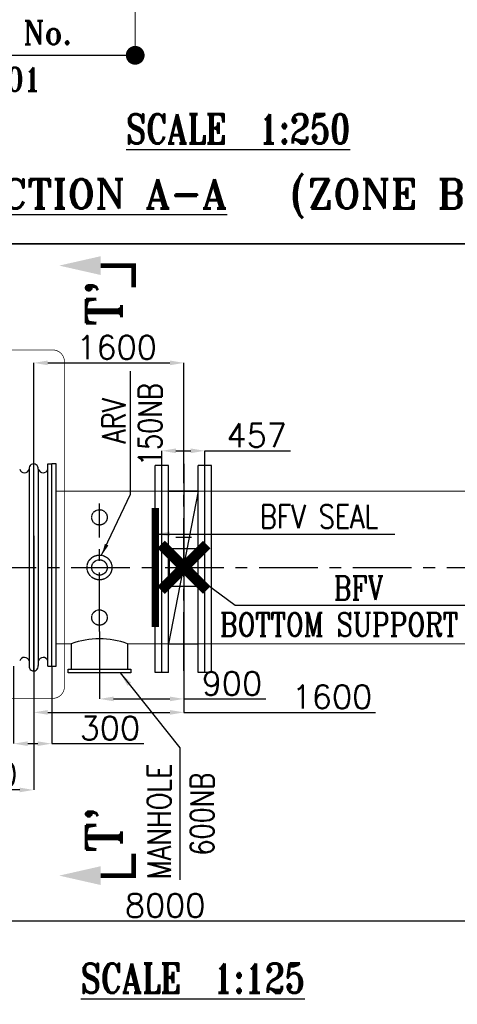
# Model space of a CAD drawing. Header units: inches. Extents: x -341304 to 31571016, y -692717 to 2132253.
# Tile 76 of 256: x 462032 to 480682, y -416243 to -374322. Entities that reach past the tile are written whole.
import ezdxf
from ezdxf.enums import TextEntityAlignment as Align

# ---------------------------------------------------------------- set-up
doc = ezdxf.new("R2010")
doc.units = ezdxf.units.IN
doc.header["$MEASUREMENT"] = 0
doc.linetypes.add('CENTER', pattern=[2, 1.25, -0.25, 0.25, -0.25])
doc.linetypes.add('HIDDEN', pattern=[0.375, 0.25, -0.125])
for name, color, linetype in [('0-CL', 8, 'CENTER'), ('0-CW RETURN', 1, 'Continuous'), ('0-CW SUPPLY', 4, 'Continuous'), ('CEN', 1, 'CENTER'), ('CW PH Elevation', 8, 'Continuous'), ('cw pipe', 3, 'Continuous'), ('CWPIPE', 3, 'CENTER'), ('CWPIPEI', 4, 'Continuous'), ('CWPIPES', 7, 'Continuous'), ('DIM', 1, 'Continuous'), ('ENCASING', 44, 'Continuous'), ('EQP0', 3, 'Continuous'), ('text', 3, 'Continuous'), ('WALL', 40, 'Continuous')]:
    doc.layers.add(name, color=color, linetype=linetype)
doc.layers.add('CENTER', color=2, linetype='CENTER', lineweight=15)
doc.styles.add('ROMANC', font='ROMANC.SHX')
doc.styles.add('ROMANS', font='romans')
doc.styles.add('ROMANT', font='romant', dxfattribs={"height": 5})
doc.dimstyles.new('DIM', dxfattribs={"dimtxt": 200, "dimasz": 200, "dimexe": 0, "dimexo": 0, "dimgap": 75, "dimtad": 1, "dimdec": 0, "dimzin": 0, "dimdsep": 46, "dimtxsty": 'ROMANS', "dimcen": 0, "dimclrd": 9, "dimclre": 9, "dimclrt": 256, "dimadec": 0, "dimazin": 0, "dimtfac": 1, "dimtdec": 0, "dimtmove": 0, "dimatfit": 3, "dimfxl": 0, "dimtolj": 1, "dimtzin": 0, "dimlwd": -1, "dimlwe": -1, "dimarcsym": 0})
doc.dimstyles.new('DIMS-200', dxfattribs={"dimscale": 200, "dimtxt": 2.5, "dimasz": 2.5, "dimexe": 1, "dimexo": 1, "dimgap": 1, "dimtad": 1, "dimdec": 0, "dimzin": 0, "dimdsep": 46, "dimtxsty": 'ROMANS', "dimcen": 1, "dimclrd": 8, "dimclre": 8, "dimclrt": 3, "dimadec": 0, "dimazin": 0, "dimtfac": 1, "dimtdec": 0, "dimtix": 1, "dimtofl": 0, "dimtmove": 0, "dimatfit": 3, "dimfxl": 1, "dimtolj": 1, "dimtzin": 0, "dimarcsym": 0})
doc.dimstyles.new('User-300', dxfattribs={"dimscale": 400, "dimtxt": 1.5, "dimasz": 1.25, "dimexe": 1, "dimexo": 1, "dimgap": 0.4, "dimtad": 1, "dimdec": 0, "dimlfac": 0.5, "dimzin": 0, "dimdsep": 46, "dimtxsty": 'ROMANS', "dimcen": 1, "dimclrd": 8, "dimclre": 8, "dimclrt": 3, "dimadec": 0, "dimazin": 0, "dimtfac": 1, "dimtdec": 0, "dimtix": 1, "dimtofl": 0, "dimtmove": 0, "dimatfit": 3, "dimfxl": 1, "dimtolj": 1, "dimtzin": 0, "dimarcsym": 0})
doc.dimstyles.new('User600', dxfattribs={"dimscale": 500, "dimtxt": 1.5, "dimasz": 1.25, "dimexe": 1, "dimexo": 1, "dimgap": 0.4, "dimtad": 1, "dimdec": 0, "dimzin": 0, "dimdsep": 46, "dimtxsty": 'ROMANS', "dimcen": 1, "dimclrd": 8, "dimclre": 8, "dimclrt": 3, "dimadec": 0, "dimazin": 0, "dimtfac": 1, "dimtdec": 0, "dimtix": 1, "dimtofl": 0, "dimtmove": 0, "dimatfit": 3, "dimfxl": 1, "dimtolj": 1, "dimtzin": 0, "dimarcsym": 0})
pattern_1 = [(135, (-767091.58, 838703.73), (58.3363094, 58.3363094), []), (45, (-767091.58, 838703.73), (58.3363094, -58.3363094), [])]

# ---------------------------------------------------------------- blocks, each defined once
blk = doc.blocks.new('BFV FOUNDATION')
at = {"color": 3, "insert": (13094.8, -281173.2), "char_height": 750, "width": 2765.357, "attachment_point": 1, "style": 'ROMANS'}
blk.add_mtext('\\pi-170.89;VALVE \\P\\pi275.54;SIZE \\P\\pi257.68;(NB)', dxfattribs=at)
blk = doc.blocks.new('A$C38D84FB9')
at = {"layer": 'CWPIPE', "color": 1, "ltscale": 1000, "const_width": 75}
for points in [[(0, 0), (-162.1, 162.1)], [(0, 0), (162.1, 162.1)], [(0, 0), (-162.1, -162.1)], [(0, 0), (162.1, -162.1)]]:
    blk.add_lwpolyline(points, dxfattribs=at)
blk = doc.blocks.new('*D523')
at = {"layer": '0-CL', "color": 8, "linetype": 'ByBlock', "lineweight": -2, "transparency": 16777216}
for p, q in [((-343478, -138932), (-343478, -153312)), ((-311478, -150942), (-311478, -153312)), ((-342878, -153312), (-312078, -153312))]:
    blk.add_line(p, q, dxfattribs=at)
at = {"layer": '0-CL', "color": 8, "linetype": 'ByBlock', "transparency": 16777216}
for points in [[(-342878, -153212), (-342878, -153412), (-343478, -153312)], [(-312078, -153212), (-312078, -153412), (-311478, -153312)]]:
    blk.add_solid(points, dxfattribs=at)
at = {"layer": 'Defpoints', "color": 0, "linetype": 'ByBlock', "transparency": 16777216}
for p in [(-343478, -138932), (-311478, -150942), (-311478, -153312)]:
    blk.add_point(p, dxfattribs=at)
at = {"layer": '0-CL', "color": 3, "linetype": 'ByBlock', "transparency": 16777216, "insert": (-327478, -152652), "char_height": 1000, "attachment_point": 5, "style": 'ROMANS'}
blk.add_mtext('\\A1;8000', dxfattribs=at)
blk = doc.blocks.new('*D528')
at = {"layer": '0-CL', "color": 8, "linetype": 'ByBlock', "lineweight": -2, "transparency": 16777216}
for p, q in [((-333078, -136908), (-333078, -144431)), ((-326678, -140904), (-326678, -144431)), ((-332478, -144431), (-327278, -144431)), ((-326678, -144431), (-318519, -144431))]:
    blk.add_line(p, q, dxfattribs=at)
at = {"layer": '0-CL', "color": 8, "linetype": 'ByBlock', "transparency": 16777216}
for points in [[(-332478, -144331), (-332478, -144531), (-333078, -144431)], [(-327278, -144331), (-327278, -144531), (-326678, -144431)]]:
    blk.add_solid(points, dxfattribs=at)
at = {"layer": 'Defpoints', "color": 0, "linetype": 'ByBlock', "transparency": 16777216}
for p in [(-333078, -136908), (-326678, -140904), (-326678, -144431)]:
    blk.add_point(p, dxfattribs=at)
at = {"layer": '0-CL', "color": 3, "linetype": 'ByBlock', "transparency": 16777216, "insert": (-320369, -143771), "char_height": 1000, "attachment_point": 5, "style": 'ROMANS'}
blk.add_mtext('\\A1;1600', dxfattribs=at)
blk = doc.blocks.new('*D529')
at = {"layer": '0-CL', "color": 8, "linetype": 'ByBlock', "lineweight": -2, "transparency": 16777216}
for p, q in [((-333078, -142470), (-333078, -147733)), ((-337878, -147123), (-337878, -147733)), ((-333678, -147733), (-337278, -147733))]:
    blk.add_line(p, q, dxfattribs=at)
at = {"layer": '0-CL', "color": 8, "linetype": 'ByBlock', "transparency": 16777216}
for points in [[(-337278, -147633), (-337278, -147833), (-337878, -147733)], [(-333678, -147633), (-333678, -147833), (-333078, -147733)]]:
    blk.add_solid(points, dxfattribs=at)
at = {"layer": 'Defpoints', "color": 0, "linetype": 'ByBlock', "transparency": 16777216}
for p in [(-333078, -142470), (-337878, -147123), (-337878, -147733)]:
    blk.add_point(p, dxfattribs=at)
at = {"layer": '0-CL', "color": 3, "linetype": 'ByBlock', "transparency": 16777216, "insert": (-335478, -147073), "char_height": 1000, "attachment_point": 5, "style": 'ROMANS'}
blk.add_mtext('\\A1;1200', dxfattribs=at)
blk = doc.blocks.new('*D530')
at = {"layer": '0-CL', "color": 8, "linetype": 'ByBlock', "lineweight": -2, "transparency": 16777216}
for p, q in [((-333936, -142463), (-333936, -145763)), ((-332310, -142463), (-332310, -145763)), ((-333336, -145763), (-332910, -145763)), ((-332310, -145763), (-328386, -145763))]:
    blk.add_line(p, q, dxfattribs=at)
at = {"layer": '0-CL', "color": 8, "linetype": 'ByBlock', "transparency": 16777216}
for points in [[(-333336, -145663), (-333336, -145863), (-333936, -145763)], [(-332910, -145663), (-332910, -145863), (-332310, -145763)]]:
    blk.add_solid(points, dxfattribs=at)
at = {"layer": 'Defpoints', "color": 0, "linetype": 'ByBlock', "transparency": 16777216}
for p in [(-333936, -142463), (-332310, -142463), (-332310, -145763)]:
    blk.add_point(p, dxfattribs=at)
at = {"layer": '0-CL', "color": 3, "linetype": 'ByBlock', "transparency": 16777216, "insert": (-329832, -145103), "char_height": 1000, "attachment_point": 5, "style": 'ROMANS'}
blk.add_mtext('\\A1;300', dxfattribs=at)
blk = doc.blocks.new('*D531')
at = {"layer": '0-CL', "color": 8, "linetype": 'ByBlock', "lineweight": -2, "transparency": 16777216}
for p, q in [((-327617, -133916), (-327617, -133294)), ((-327017, -133294), (-326389, -133294)), ((-325789, -133916), (-325789, -133294)), ((-325789, -133294), (-322131, -133294))]:
    blk.add_line(p, q, dxfattribs=at)
at = {"layer": '0-CL', "color": 8, "linetype": 'ByBlock', "transparency": 16777216}
for points in [[(-327017, -133194), (-327017, -133394), (-327617, -133294)], [(-326389, -133194), (-326389, -133394), (-325789, -133294)]]:
    blk.add_solid(points, dxfattribs=at)
at = {"layer": 'Defpoints', "color": 0, "linetype": 'ByBlock', "transparency": 16777216}
for p in [(-325789, -133294), (-327617, -133916), (-325789, -133916)]:
    blk.add_point(p, dxfattribs=at)
at = {"layer": '0-CL', "color": 3, "linetype": 'ByBlock', "transparency": 16777216, "insert": (-323577, -132634), "char_height": 1000, "attachment_point": 5, "style": 'ROMANS'}
blk.add_mtext('\\A1;457', dxfattribs=at)
blk = doc.blocks.new('*D532')
at = {"layer": '0-CL', "color": 8, "linetype": 'ByBlock', "lineweight": -2, "transparency": 16777216}
for p, q in [((-333078, -134051), (-333078, -129551)), ((-332478, -129551), (-327278, -129551)), ((-326678, -134051), (-326678, -129551))]:
    blk.add_line(p, q, dxfattribs=at)
at = {"layer": '0-CL', "color": 8, "linetype": 'ByBlock', "transparency": 16777216}
for points in [[(-332478, -129451), (-332478, -129651), (-333078, -129551)], [(-327278, -129451), (-327278, -129651), (-326678, -129551)]]:
    blk.add_solid(points, dxfattribs=at)
at = {"layer": 'Defpoints', "color": 0, "linetype": 'ByBlock', "transparency": 16777216}
for p in [(-326678, -129551), (-333078, -134051), (-326678, -134051)]:
    blk.add_point(p, dxfattribs=at)
at = {"layer": '0-CL', "color": 3, "linetype": 'ByBlock', "transparency": 16777216, "insert": (-329547, -128891), "char_height": 1000, "attachment_point": 5, "style": 'ROMANS'}
blk.add_mtext('\\A1;1600', dxfattribs=at)
blk = doc.blocks.new('*D533')
at = {"layer": '0-CL', "color": 8, "linetype": 'ByBlock', "lineweight": -2, "transparency": 16777216}
for p, q in [((-330278, -140981), (-330278, -143858)), ((-326678, -140981), (-326678, -143858)), ((-329678, -143858), (-327278, -143858)), ((-326678, -143858), (-323186, -143858))]:
    blk.add_line(p, q, dxfattribs=at)
at = {"layer": '0-CL', "color": 8, "linetype": 'ByBlock', "transparency": 16777216}
for points in [[(-329678, -143758), (-329678, -143958), (-330278, -143858)], [(-327278, -143758), (-327278, -143958), (-326678, -143858)]]:
    blk.add_solid(points, dxfattribs=at)
at = {"layer": 'Defpoints', "color": 0, "linetype": 'ByBlock', "transparency": 16777216}
for p in [(-330278, -140981), (-326678, -140981), (-326678, -143858)]:
    blk.add_point(p, dxfattribs=at)
at = {"layer": '0-CL', "color": 3, "linetype": 'ByBlock', "transparency": 16777216, "insert": (-324632, -143198), "char_height": 1000, "attachment_point": 5, "style": 'ROMANS'}
blk.add_mtext('\\A1;900', dxfattribs=at)
blk = doc.blocks.new('*D700')
at = {"layer": '0-CL', "color": 8, "lineweight": -2, "transparency": 16777216}
for p, q in [((-2404041, 166722), (-2404041, 165482)), ((-2399041, 166584), (-2399041, 165482)), ((-2399641, 165482), (-2403441, 165482))]:
    blk.add_line(p, q, dxfattribs=at)
at = {"layer": '0-CL', "color": 8, "transparency": 16777216}
for points in [[(-2403441, 165582), (-2403441, 165382), (-2404041, 165482)], [(-2399641, 165582), (-2399641, 165382), (-2399041, 165482)]]:
    blk.add_solid(points, dxfattribs=at)
at = {"layer": 'Defpoints', "color": 0, "transparency": 16777216}
for p in [(-2404041, 166722), (-2399041, 166584), (-2404041, 165482)]:
    blk.add_point(p, dxfattribs=at)
at = {"layer": '0-CL', "color": 3, "transparency": 16777216, "insert": (-2401541, 166142), "char_height": 1000, "attachment_point": 5, "style": 'ROMANS'}
blk.add_mtext('\\A1;2500', dxfattribs=at)
blk = doc.blocks.new('*D701')
at = {"layer": '0-CL', "color": 8, "lineweight": -2, "transparency": 16777216}
for p, q in [((-2391841, 165261), (-2391841, 164073)), ((-2399041, 165082), (-2399041, 164073)), ((-2398441, 164073), (-2392441, 164073))]:
    blk.add_line(p, q, dxfattribs=at)
at = {"layer": '0-CL', "color": 8, "transparency": 16777216}
for points in [[(-2398441, 164173), (-2398441, 163973), (-2399041, 164073)], [(-2392441, 164173), (-2392441, 163973), (-2391841, 164073)]]:
    blk.add_solid(points, dxfattribs=at)
at = {"layer": 'Defpoints', "color": 0, "transparency": 16777216}
for p in [(-2391841, 165261), (-2399041, 165082), (-2391841, 164073)]:
    blk.add_point(p, dxfattribs=at)
at = {"layer": '0-CL', "color": 3, "transparency": 16777216, "insert": (-2395441, 164733), "char_height": 1000, "attachment_point": 5, "style": 'ROMANS'}
blk.add_mtext('\\A1;3600', dxfattribs=at)
blk = doc.blocks.new('*D702')
at = {"layer": '0-CL', "color": 8, "lineweight": -2, "transparency": 16777216}
for p, q in [((-2385441, 166275), (-2385441, 164073)), ((-2391841, 165882), (-2391841, 164073)), ((-2391241, 164073), (-2386041, 164073))]:
    blk.add_line(p, q, dxfattribs=at)
at = {"layer": '0-CL', "color": 8, "transparency": 16777216}
for points in [[(-2391241, 164173), (-2391241, 163973), (-2391841, 164073)], [(-2386041, 164173), (-2386041, 163973), (-2385441, 164073)]]:
    blk.add_solid(points, dxfattribs=at)
at = {"layer": 'Defpoints', "color": 0, "transparency": 16777216}
for p in [(-2385441, 166275), (-2391841, 165882), (-2385441, 164073)]:
    blk.add_point(p, dxfattribs=at)
at = {"layer": '0-CL', "color": 3, "transparency": 16777216, "insert": (-2388641, 164733), "char_height": 1000, "attachment_point": 5, "style": 'ROMANS'}
blk.add_mtext('\\A1;3200', dxfattribs=at)
blk = doc.blocks.new('*D703')
at = {"layer": '0-CL', "color": 8, "lineweight": -2, "transparency": 16777216}
for p, q in [((-2404041, 177978), (-2404041, 180193)), ((-2403441, 180193), (-2395871, 180193)), ((-2395271, 178431), (-2395271, 180193))]:
    blk.add_line(p, q, dxfattribs=at)
at = {"layer": '0-CL', "color": 8, "transparency": 16777216}
for points in [[(-2403441, 180293), (-2403441, 180093), (-2404041, 180193)], [(-2395871, 180293), (-2395871, 180093), (-2395271, 180193)]]:
    blk.add_solid(points, dxfattribs=at)
at = {"layer": 'Defpoints', "color": 0, "transparency": 16777216}
for p in [(-2395271, 180193), (-2395271, 178431), (-2404041, 177978)]:
    blk.add_point(p, dxfattribs=at)
at = {"layer": '0-CL', "color": 3, "transparency": 16777216, "insert": (-2397193, 180853), "char_height": 1000, "attachment_point": 5, "style": 'ROMANS'}
blk.add_mtext('\\A1;4385', dxfattribs=at)
blk = doc.blocks.new('DET W')
blk.add_line((-326677.7, -133854.6), (-326677.7, -142746.9))
at = {"color": 7, "ltscale": 0.5}
blk.add_lwpolyline([(-356275.9, -124484.6), (-294638.1, -124484.6), (-294638.1, -162168.8), (-356275.9, -162168.8)], close=True, dxfattribs=at)
at = {"color": 20, "const_width": 300}
blk.add_lwpolyline([(-327897.3, -135732.4), (-327897.3, -140788.8)], dxfattribs=at)
at = {"layer": '0-CL', "lineweight": -3, "ltscale": 2000}
for p, q in [((-326677.7, -142666.6), (-326677.7, -133854.6)), ((-330277.7, -140980.8), (-330277.7, -135540.4)), ((-343477.7, -138260.6), (-298195.3, -138260.6))]:
    blk.add_line(p, q, dxfattribs=at)
at = {"layer": 'CEN', "color": 20}
for centre, radius in [((-330277.7, -136127.7), 328.7), ((-330277.7, -138260.6), 528.7), ((-330277.7, -138260.6), 328.7), ((-330277.7, -140393.6), 328.7)]:
    blk.add_circle(centre, radius, dxfattribs=at)
at = {"layer": 'CW PH Elevation', "color": 20}
for p, q in [((-333272.9, -134075.4), (-333272.9, -142435.7)), ((-333272.9, -134075.4), (-333272.9, -142435.7)), ((-332883.2, -134080.2), (-332883.2, -142440)), ((-332883.2, -134080.2), (-332883.2, -142440)), ((-332477.7, -142463), (-332477.7, -133854.6)), ((-332477.7, -142463), (-332477.7, -133854.6)), ((-332477.7, -133854.6), (-332309.7, -133854.6)), ((-332309.7, -142463), (-332309.7, -133854.6)), ((-332309.7, -142463), (-332309.7, -133854.6)), ((-332129.7, -133854.6), (-332309.7, -133854.6)), ((-332129.7, -142463), (-332129.7, -133854.6)), ((-332129.7, -142463), (-332129.7, -133854.6)), ((-327897.3, -142728.3), (-327897.3, -133916.3)), ((-327897.3, -142728.3), (-327897.3, -133916.3)), ((-327337.3, -133916.3), (-327897.3, -133916.3)), ((-327897.3, -135068.3), (-327897.3, -133943.5)), ((-327616.5, -142728.3), (-327616.5, -133916.3)), ((-327337.3, -142728.3), (-327337.3, -133916.3)), ((-326069.3, -142728.3), (-326069.3, -133916.3)), ((-326069.3, -142728.3), (-326069.3, -133916.3)), ((-325509.3, -133916.3), (-326069.3, -133916.3)), ((-325789.3, -142728.3), (-325789.3, -133916.3)), ((-325789.3, -142728.3), (-325789.3, -133916.3)), ((-325509.3, -142728.3), (-325509.3, -133916.3)), ((-325509.3, -142728.3), (-325509.3, -133916.3)), ((-327337.3, -135006.6), (-326069.3, -135006.6)), ((-326069.3, -135006.6), (-327337.3, -141514.6)), ((-327337.3, -135006.6), (-326069.3, -135006.6)), ((-326069.3, -135006.6), (-327337.3, -135006.6)), ((-326687.4, -136987.2), (-327019.4, -136987.2)), ((-326355.4, -136987.2), (-326687.4, -136987.2)), ((-326355.4, -136987.2), (-326687.4, -136987.2)), ((-326687.4, -137450), (-326687.4, -136987.2)), ((-326677.7, -137543.6), (-326677.7, -138969.7)), ((-331477.7, -141512.6), (-331477.7, -142596.2)), ((-329077.7, -141512.6), (-329077.7, -142596.2)), ((-327337.3, -141514.6), (-326069.3, -141514.6)), ((-332477.7, -142463), (-332309.7, -142463)), ((-332309.7, -142463), (-332129.7, -142463)), ((-327337.3, -142728.3), (-327897.3, -142728.3)), ((-325509.3, -142728.3), (-326069.3, -142728.3)), ((-325509.3, -142728.3), (-326069.3, -142728.3))]:
    blk.add_line(p, q, dxfattribs=at)
blk.add_lwpolyline([(-326087.4, -138278), (-326087.4, -138278), (-326087.4, -139078), (-327287.4, -139078), (-327287.4, -137450), (-326087.4, -137450), (-326087.4, -138278)], dxfattribs=at)
at = {"layer": 'CW PH Elevation', "color": 20, "const_width": 250}
blk.add_lwpolyline([(-326677.7, -138386.9, 1), (-326677.7, -138136.9, 1)], format="xyb", close=True, dxfattribs=at)
at = {"layer": 'CW PH Elevation', "color": 20}
blk.add_lwpolyline([(-331608.4, -142596.2), (-328947, -142596.2), (-328947, -142746), (-331608.4, -142746)], close=True, dxfattribs=at)
for centre, radius, start, end in [((-333476, -134016), 211.6, 197.63379, 343.72453), ((-333476, -134016), 211.6, 197.63379, 343.72453), ((-333077.7, -134051.2), 196.6, 351.54433, 187.04438), ((-333077.7, -134051.2), 196.6, 351.54433, 187.04438), ((-332679.4, -134016), 211.6, 196.27547, 342.36621), ((-332679.4, -134016), 211.6, 196.27547, 342.36621), ((-330277.7, -144777.2), 3478.1, 69.81748, 110.18252), ((-333476, -142301.6), 211.6, 16.27547, 162.36621), ((-333476, -142301.6), 211.6, 16.27547, 162.36621), ((-332679.4, -142301.6), 211.6, 17.63379, 163.72453), ((-332679.4, -142301.6), 211.6, 17.63379, 163.72453), ((-333077.7, -142470), 196.6, 172.95562, 8.45567), ((-333077.7, -142470), 196.6, 172.95562, 8.45567)]:
    blk.add_arc(centre, radius, start, end, dxfattribs=at)
at = {"layer": 'CWPIPE', "color": 4, "linetype": 'Continuous', "lineweight": 9, "ltscale": 2500}
for p, q in [((-332129.7, -135008.6), (-299591, -135008.6)), ((-332129.7, -141512.6), (-331477.7, -141512.6)), ((-329077.7, -141512.6), (-299591, -141512.6))]:
    blk.add_line(p, q, dxfattribs=at)
at = {"layer": 'DIM', "color": 0}
blk.add_line((-333077.7, -142666.6), (-333077.7, -133854.6), dxfattribs=at)
at = {"layer": 'DIM', "color": 0, "const_width": 30}
blk.add_lwpolyline([(-334212.9, -129000.8), (-332269.6, -129000.8, -0.4142136), (-331769.6, -129500.8), (-331769.6, -143335, -0.4142136), (-332269.6, -143835), (-334212.9, -143835, -0.4142136), (-334712.9, -143335), (-334712.9, -129500.8)], format="xyb", dxfattribs=at)
at = {"layer": 'text', "color": 1, "const_width": 200, "elevation": -13133}
for points in [[(-328817.8, -126338.1), (-328817.8, -125409), (-330225.2, -125409)], [(-328817.8, -150452.1), (-328817.8, -151381.2), (-330225.2, -151381.2)]]:
    blk.add_lwpolyline(points, dxfattribs=at)
at = {"layer": 'text', "color": 1}
for points in [[(-330225.2, -125009, -6566.5), (-330225.2, -125809, -6566.5), (-331993.8, -125409, -6566.5)], [(-330225.2, -151781.2, -6566.5), (-330225.2, -150981.2, -6566.5), (-331993.8, -151381.2, -6566.5)]]:
    blk.add_solid(points, dxfattribs=at)
at = {"layer": 'CWPIPE', "ltscale": 1000, "xscale": 6, "yscale": 6, "zscale": 6}
blk.add_blockref('A$C38D84FB9', (-326677.7, -138256.7), dxfattribs=at)
at = {"color": 3, "lineweight": -2, "style": 'ROMANS', "width": 0.8}
for s, p in [('150NB', (-327315.3, -133945.5, 0)), ('ARV', (-328869.2, -132995.3, 0)), ('MANHOLE', (-326929.9, -151548.2, 0)), ('600NB', (-325105.1, -150528.7, 0))]:
    blk.add_text(s, height=1000, rotation=90, dxfattribs=at).set_placement(p, align=Align.BOTTOM_LEFT)
at = {"color": 3, "lineweight": -2, "width": 0.8}
for s, style, p in [('BFV SEAL', 'ROMANS', (-323437.6, -136894.2, 0)), ('BFV', 'ROMANC', (-320292.8, -139938.5, 0)), ('BOTTOM SUPPORT', 'ROMANC', (-325142.9, -141487.5, 0))]:
    blk.add_text(s, height=1000, dxfattribs=dict(at, style=style)).set_placement(p, align=Align.BOTTOM_LEFT)
at = {"layer": 'text', "color": 1, "style": 'ROMANT'}
for p in [(-329343.7, -127994.7), (-329343.7, -150396.4)]:
    blk.add_text("T'", height=1500, rotation=90, dxfattribs=at).set_placement(p)
at = {"layer": 'text', "color": 1, "style": 'ROMANT', "width": 0.8}
blk.add_text('%%USCALE  1:125', height=1250, dxfattribs=at).set_placement((-331077, -156373.7, -7709.5))
at = {"layer": '0-CL', "linetype": 'ByBlock'}
for base, p1, p2, picture, middle in [((-326677.7, -129550.6), (-333077.7, -134051.2), (-326677.7, -134051.2), '*D532', (-329547, -129550.6)), ((-325789.3, -133293.7), (-327616.5, -133916.3), (-325789.3, -133916.3), '*D531', (-323577.1, -133293.7)), ((-326677.7, -144431), (-333077.7, -136908.3), (-326677.7, -140903.9), '*D528', (-320369, -144431)), ((-326677.7, -143858.5), (-330277.7, -140980.8), (-326677.7, -140980.8), '*D533', (-324632, -143858.5))]:
    dim = blk.add_linear_dim(base=base, p1=p1, p2=p2, dimstyle='User-300', override={"dimtxt": 2.5, "dimasz": 1.5, "dimexe": 0, "dimexo": 0, "dimtad": 3, "dimlfac": 0.25}, dxfattribs=at)
    dim.commit()
    dim.dimension.update_dxf_attribs({"geometry": picture, "text_midpoint": middle, "dimtype": 128})
for base, p1, p2, picture, middle in [((-311477.7, -153312.3), (-343477.7, -138931.6), (-311477.7, -150942.1), '*D523', (-327477.7, -152652.3)), ((-337877.7, -147733.1), (-333077.7, -142470), (-337877.7, -147122.9), '*D529', (-335477.7, -147073.1))]:
    dim = blk.add_linear_dim(base=base, p1=p1, p2=p2, dimstyle='User-300', override={"dimtxt": 2.5, "dimasz": 1.5, "dimexe": 0, "dimexo": 0, "dimtad": 3, "dimlfac": 0.25}, dxfattribs=at)
    dim.commit()
    dim.dimension.update_dxf_attribs({"geometry": picture, "text_midpoint": middle})
dim = blk.add_linear_dim(base=(-332477.7, -144697.1), p1=(-333677.7, -141397), p2=(-332477.7, -141397), text='300', dimstyle='User-300', override={"dimtxt": 2.5, "dimasz": 1.5, "dimexe": 0, "dimexo": 0, "dimtad": 3, "dimlfac": 0.25}, dxfattribs=at)
dim.commit()
dim.dimension.update_dxf_attribs({"geometry": '*D530', "text_midpoint": (-330000, -144697.1), "dimtype": 128})
at = {"layer": 'DIM', "color": 230}
for points, override in [([(-330184.4, -137740.2), (-328956.8, -135135.6), (-328956.8, -129901.4)], {"dimasz": 1, "dimgap": 0.4, "dimtad": 0}), ([(-329393.9, -142746), (-326846.4, -145940.6), (-326846.4, -151563.5)], {"dimgap": 0.4, "dimtad": 0})]:
    blk.add_leader(points, dimstyle='User600', override=override, dxfattribs=at)
at = {"layer": 'DIM', "color": 0}
for points in [[(-327897.3, -136838.6), (-317693.5, -136838.6)], [(-326673.8, -138260.6), (-324496.4, -139864.5), (-313866.1, -139864.5)]]:
    blk.add_leader(points, dimstyle='User600', override={"dimgap": 0.4, "dimtad": 0}, dxfattribs=at)
blk = doc.blocks.new('A-A')
h = blk.add_hatch()
h.set_pattern_fill('AR-CONC', color=256, scale=150)
h.set_pattern_definition([(50, (-1846562.6, 415786.7), (1075.8903, -94.1282), [112.5, -1237.5]), (355, (-1846562.6, 415786.7), (-208.127, 1128.2882), [90, -990]), (100.45144, (-1846472.9, 415778.8), (867.7633, 1034.16), [95.6103, -1051.7132]), (46.1842, (-1846562.6, 416086.7), (1600.862, -248.279), [168.75, -1856.25]), (96.63564, (-1846429.2, 416066), (1401.993, 1461.178), [143.4155, -1577.5706]), (351.18416, (-1846562.6, 416086.7), (1401.993, 1461.178), [135, -1485]), (21, (-1846412.6, 416011.7), (895.3606, -603.9283), [112.5, -1237.5]), (326, (-1846412.6, 416011.7), (364.973, 1087.725), [90, -990]), (71.45144, (-1846338, 415961.3), (1260.3336, 483.7967), [95.6103, -1051.7132]), (37.5, (-1846562.56, 415786.67), (18.23978, 499.34078), [0, -978, 0, -1005, 0, -993.75]), (7.5, (-1846562.56, 415786.67), (394.6043, 591.61757), [0, -573, 0, -955.5, 0, -378.75]), (327.5, (-1846897.06, 415786.67), (800.73365, -33.8323), [0, -375, 0, -1170, 0, -1552.5]), (317.5, (-1847047.06, 415786.7), (874.77925, 150.1575), [0, -487.5, 0, -777, 0, -1102.5])])
h.paths.add_polyline_path([(-2401600.4, 179402), (-2401100.8, 179402), (-2401100.8, 177501.8), (-2401600.8, 177501.8)])
h.paths.add_polyline_path([(-2401100.8, 179402), (-2400601.2, 179402), (-2400601.3, 177501.8), (-2401100.8, 177501.8)])
h.paths.add_polyline_path([(-2401600.3, 173301.7), (-2401100.8, 173301.8), (-2401100.8, 170602), (-2401600.4, 170602)])
h.paths.add_polyline_path([(-2401100.8, 173301.8), (-2400600.8, 173301.8), (-2400601.2, 170602), (-2401100.8, 170602)])
at = {"layer": '0-CW RETURN', "linetype": 'Continuous'}
h = blk.add_hatch(dxfattribs=at)
h.set_pattern_fill('ANSI31', color=1, scale=2400, style=0)
h.set_pattern_definition([(45, (-5532198.85, -541124.03), (-212.132034, 212.132034), [])])
h.paths.add_polyline_path([(-2391841.2, 172336.8, -0.4142136), (-2389506.2, 170001.8), (-2391841.2, 170001.8, 1)])
h.paths.add_polyline_path([(-2391841.2, 170001.8), (-2389506.2, 170001.8, -0.4142136), (-2391841.2, 167666.8)])
h.paths.add_polyline_path([(-2391841.2, 170001.8), (-2391841.2, 167666.8, -1)])
at = {"layer": '0-CW SUPPLY', "linetype": 'HIDDEN', "ltscale": 2000}
h = blk.add_hatch(dxfattribs=at)
h.set_pattern_fill('ANSI31', color=4, scale=200)
h.set_pattern_definition([(45, (-8665618.944, -1334108.104), (-17.67766953, 17.67766953), [])])
edge = h.paths.add_edge_path()
edge.add_arc((-2407995, 174687.3), 1055.3, 119.94114, 240.05886, ccw=False)
edge.add_arc((-2407995, 176516.3), 1055.3, 119.94114, 240.05886, ccw=False)
edge.add_arc((-2409048.5, 176516.3), 1055.3, -60.05886, 60.05886, ccw=False)
edge.add_arc((-2407363, 176385.6), 1398.9, 145.92214, 214.07786, ccw=False)
edge.add_arc((-2409646.1, 176385.6), 1370.6, -34.88363, 34.88363, ccw=False)
at = {"layer": '0-CW SUPPLY', "linetype": 'Continuous', "lineweight": 9, "ltscale": 2500}
h = blk.add_hatch(dxfattribs=at)
h.set_pattern_fill('ANSI31', color=4, scale=2400, style=0)
h.set_pattern_definition([(45, (-5525798.86, -541124.03), (-212.132034, 212.132034), [])])
h.paths.add_polyline_path([(-2385441.2, 172336.8, -0.4142136), (-2383106.2, 170001.8), (-2385441.2, 170001.8, 1)])
h.paths.add_polyline_path([(-2385441.2, 170001.8), (-2383106.2, 170001.8, -0.4142136), (-2385441.2, 167666.8)])
h.paths.add_polyline_path([(-2385441.2, 170001.8), (-2385441.2, 167666.8, -1)])
at = {"layer": 'ENCASING'}
h = blk.add_hatch(dxfattribs=at)
h.set_pattern_fill('AR-CONC', color=256, scale=400)
h.set_pattern_definition([(50, (-2088193.8, 277037.4), (2869.04, -251.009), [300, -3300]), (355, (-2088193.8, 277037.4), (-555.005, 3008.769), [240, -2640]), (100.4514, (-2087954.7, 277016.5), (2314.035, 2757.76), [254.96, -2804.568]), (46.1842, (-2088193.8, 277837.4), (4268.965, -662.077), [450, -4950]), (96.6356, (-2087838, 277782.3), (3738.65, 3896.474), [382.44, -4206.855]), (351.1842, (-2088193.8, 277837.4), (3738.65, 3896.474), [360, -3960]), (21, (-2087793.8, 277637.4), (2387.628, -1610.476), [300, -3300]), (326, (-2087793.8, 277637.4), (973.26, 2900.6), [240, -2640]), (71.4514, (-2087594.8, 277503.2), (3360.89, 1290.125), [254.96, -2804.568]), (37.5, (-2088193.8, 277037.4), (48.6394, 1331.5754), [0, -2608, 0, -2680, 0, -2650]), (7.5, (-2088193.8, 277037.4), (1052.278, 1577.647), [0, -1528, 0, -2548, 0, -1010]), (327.5, (-2089085.8, 277037.4), (2135.2897, -90.2195), [0, -1000, 0, -3120, 0, -4140]), (317.5, (-2089485.8, 277037.4), (2332.745, 400.42), [0, -1300, 0, -2072, 0, -2940])])
h.paths.add_polyline_path([(-2395271.2, 178430.8), (-2382106.2, 178430.8), (-2382106.2, 166666.8), (-2395271.2, 166666.8)])
edge = h.paths.add_edge_path(flags=16)
edge.add_arc((-2385441.2, 170001.8), 2335, 0, 360)
edge = h.paths.add_edge_path(flags=16)
edge.add_arc((-2391841.2, 170001.8), 2335, 0, 360)
edge = h.paths.add_edge_path(flags=16)
edge.add_line((-2388944.4, 176091.5), (-2385174.3, 172321.5))
edge.add_line((-2391531, 173504.9), (-2387760.9, 169734.9))
at = {"layer": 'EQP0'}
h = blk.add_hatch(dxfattribs=at)
h.set_pattern_fill('ACET-2D-ANSI37', color=256, scale=660, angle=540, style=0)
h.set_pattern_definition(pattern_1)
h.paths.add_polyline_path([(-2401600.8, 177701.8), (-2401600.8, 177601.8), (-2400600.8, 177601.8), (-2400600.8, 177701.8)])
h = blk.add_hatch(dxfattribs=at)
h.set_pattern_fill('ACET-2D-ANSI37', color=256, scale=660, angle=540, style=0)
h.set_pattern_definition(pattern_1)
h.paths.add_polyline_path([(-2401601.3, 173501.8), (-2401601.3, 173601.8), (-2400601.3, 173601.8), (-2400601.3, 173501.8)])
at = {"layer": 'WALL', "ltscale": 0.5}
h = blk.add_hatch(dxfattribs=at)
h.set_pattern_fill('ANSI32', scale=1500)
h.set_pattern_definition([(45, (-2284298.63, 339353.3), (-397.7476, 397.7476), []), (45, (-2284033.47, 339353.3), (-397.7476, 397.7476), [])])
h.paths.add_polyline_path([(-2401171, 184212.8), (-2401171, 184134.1), (-2401253.8, 184233.4), (-2401319.8, 184154.1), (-2401319.8, 184212.8), (-2401501.2, 184212.8), (-2401501, 179402), (-2401041, 179402), (-2401041.2, 184212.8)])
at = {"color": 8}
for p, q in [((-2373942.6, 179401.8), (-2384840.8, 179401.8)), ((-2379148.5, 179401.8), (-2380432.4, 178117.9)), ((-2378348.5, 179401.8), (-2379632.4, 178117.9)), ((-2379148.5, 179401.8), (-2377864.6, 178117.9)), ((-2377548.5, 179401.8), (-2378832.4, 178117.9)), ((-2378348.5, 179401.8), (-2377064.6, 178117.9)), ((-2376748.5, 179401.8), (-2378032.4, 178117.9)), ((-2377548.5, 179401.8), (-2376264.6, 178117.9)), ((-2375948.5, 179401.8), (-2377232.4, 178117.9)), ((-2376748.5, 179401.8), (-2375464.6, 178117.9)), ((-2375148.5, 179401.8), (-2376432.4, 178117.9)), ((-2375948.5, 179401.8), (-2374664.6, 178117.9)), ((-2410170.5, 175601.8), (-2416895.9, 175601.8))]:
    blk.add_line(p, q, dxfattribs=at)
blk.add_line((-2400601.4, 170601.8), (-2410841.4, 170601.8))
blk.add_lwpolyline([(-2420754.5, 189763.5), (-2373226.3, 189763.5), (-2373226.3, 152153.3), (-2420754.5, 152153.3)], close=True)
at = {"color": 2}
blk.add_circle((-2403992.7, 163569.8), 1468, dxfattribs=at)
at = {"layer": '0-CL', "lineweight": -3, "ltscale": 1000}
for p, q in [((-2404041.2, 178977.8), (-2404041.2, 165037)), ((-2385441.2, 175601.8), (-2416895.9, 175601.8)), ((-2398577.6, 175601.8), (-2397441.2, 175601.8)), ((-2397023.6, 175184.1), (-2398031.9, 175601.8)), ((-2397441.2, 175601.8), (-2391841.2, 170001.8)), ((-2392177.6, 175601.8), (-2391041.2, 175601.8)), ((-2391841.2, 165881.7), (-2391841.2, 175601.8)), ((-2390623.6, 175184.1), (-2391631.9, 175601.8)), ((-2391041.2, 175601.8), (-2385441.2, 170001.8)), ((-2385441.2, 166107.5), (-2385441.2, 175601.8)), ((-2397023.6, 175184.1), (-2396637.7, 174798.2)), ((-2390623.6, 175184.1), (-2390237.7, 174798.2)), ((-2382234.7, 170001.8), (-2394928.7, 170001.8))]:
    blk.add_line(p, q, dxfattribs=at)
at = {"layer": '0-CW RETURN', "color": 1, "linetype": 'HIDDEN', "ltscale": 1500}
for p, q in [((-2398577.6, 173772.8), (-2398577.6, 177430.8)), ((-2397668.1, 177430.8), (-2398395.7, 173772.8)), ((-2395987.5, 176734.7), (-2397668.1, 177430.8)), ((-2395987.5, 176734.7), (-2398059.6, 173633.6)), ((-2395987.5, 176734.7), (-2395344.4, 176091.5)), ((-2397931, 173504.9), (-2395344.4, 176091.5)), ((-2395344.4, 176091.5), (-2393025.6, 173772.8))]:
    blk.add_line(p, q, dxfattribs=at)
at = {"layer": '0-CW RETURN', "color": 1, "linetype": 'HIDDEN', "ltscale": 1000}
blk.add_line((-2398577.6, 177430.8), (-2397668.1, 177430.8), dxfattribs=at)
at = {"layer": '0-CW RETURN', "color": 1, "linetype": 'Continuous'}
for p, q in [((-2398577.6, 173772.8), (-2398395.7, 173772.8)), ((-2398059.6, 173633.6), (-2398395.7, 173772.8)), ((-2398059.6, 173633.6), (-2397931, 173504.9)), ((-2393025.6, 173772.8), (-2391574.3, 172321.5)), ((-2397931, 173504.9), (-2394160.9, 169734.9))]:
    blk.add_line(p, q, dxfattribs=at)
blk.add_circle((-2391841.2, 170001.8), 2335, dxfattribs=at)
for centre, start, end in [((-2391841.2, 171169.3), 270, 90), ((-2391841.2, 168834.3), 90, 270)]:
    blk.add_arc(centre, 1167.5, start, end, dxfattribs=at)
at = {"layer": '0-CW SUPPLY', "color": 4, "linetype": 'HIDDEN', "ltscale": 2000}
for p, q in [((-2398577.6, 177430.8), (-2408521.8, 177430.8)), ((-2398577.6, 173772.8), (-2408521.8, 173772.8))]:
    blk.add_line(p, q, dxfattribs=at)
at = {"layer": '0-CW SUPPLY', "color": 4, "linetype": 'Continuous', "lineweight": 9, "ltscale": 2500}
for p, q in [((-2397668.1, 177430.8), (-2392177.6, 177430.8)), ((-2392177.6, 173772.8), (-2392177.6, 177430.8)), ((-2392177.6, 177430.8), (-2391268.1, 177430.8)), ((-2391268.1, 177430.8), (-2391995.7, 173772.8)), ((-2389587.5, 176734.7), (-2391268.1, 177430.8)), ((-2389587.5, 176734.7), (-2391659.6, 173633.6)), ((-2389587.5, 176734.7), (-2388944.4, 176091.5)), ((-2391531, 173504.9), (-2388944.4, 176091.5)), ((-2388944.4, 176091.5), (-2385174.3, 172321.5)), ((-2398577.6, 173772.8), (-2392177.6, 173772.8)), ((-2392177.6, 173772.8), (-2391995.7, 173772.8)), ((-2391659.6, 173633.6), (-2391995.7, 173772.8)), ((-2391659.6, 173633.6), (-2391531, 173504.9)), ((-2391531, 173504.9), (-2387760.9, 169734.9))]:
    blk.add_line(p, q, dxfattribs=at)
at = {"layer": '0-CW SUPPLY', "color": 4, "linetype": 'HIDDEN', "ltscale": 2000}
blk.add_lwpolyline([(-2408521.8, 173772.8, -0.5780353), (-2408521.8, 175601.8, -0.5780353), (-2408521.8, 177430.8, -0.5780353), (-2408521.8, 175601.8, -0.3064738), (-2408521.8, 177169.5, -0.3141826), (-2408521.8, 175601.8, -0.3141826)], format="xyb", dxfattribs=at)
at = {"layer": '0-CW SUPPLY', "color": 4, "linetype": 'Continuous', "lineweight": 9, "ltscale": 2500}
blk.add_circle((-2385441.2, 170001.8), 2335, dxfattribs=at)
for centre, start, end in [((-2385441.2, 171169.3), 270, 90), ((-2385441.2, 168834.3), 90, 270)]:
    blk.add_arc(centre, 1167.5, start, end, dxfattribs=at)
at = {"layer": 'CENTER', "linetype": 'CENTER', "ltscale": 0.5}
for p, q in [((-2401600.4, 177601.8), (-2400601.3, 177601.8)), ((-2401601.3, 173601.8), (-2400601.3, 173601.8))]:
    blk.add_line(p, q, dxfattribs=at)
at = {"layer": 'cw pipe', "color": 20, "linetype": 'HIDDEN', "ltscale": 5000, "const_width": 50}
blk.add_lwpolyline([(-2399041.2, 184213.6), (-2399041.2, 159982)], dxfattribs=at)
at = {"layer": 'CWPIPEI', "linetype": 'HIDDEN', "ltscale": 1200}
for p, q in [((-2401501.2, 179402), (-2401501.2, 184212.8)), ((-2401041.2, 179402), (-2401041.2, 184212.8)), ((-2401601.4, 170601.8), (-2401601.2, 179402)), ((-2400601.4, 170601.8), (-2400601.2, 179202))]:
    blk.add_line(p, q, dxfattribs=at)
at = {"layer": 'CWPIPEI', "ltscale": 0.5}
for p, q in [((-2401041.2, 179402), (-2401601.2, 179402)), ((-2401041.2, 179202), (-2401041.2, 179402)), ((-2401041.2, 179202), (-2400601.2, 179202))]:
    blk.add_line(p, q, dxfattribs=at)
at = {"layer": 'CWPIPEI', "linetype": 'HIDDEN', "ltscale": 1200}
blk.add_lwpolyline([(-2401672.5, 184220.1), (-2401314.3, 184220.1), (-2401314.3, 184306), (-2401171, 184134.1), (-2401171, 184220.1), (-2400812.8, 184220.1)], dxfattribs=at)
at = {"layer": 'CWPIPEI', "ltscale": 0.5, "const_width": 400}
blk.add_lwpolyline([(-2399241.2, 160182, 1), (-2398841.2, 160182, 1)], format="xyb", close=True, dxfattribs=at)
at = {"layer": 'CWPIPES', "color": 2, "linetype": 'CENTER'}
for p, q in [((-2391841.2, 175601.8), (-2391841.2, 188735.1)), ((-2385441.2, 175601.8), (-2385441.2, 188682.7)), ((-2383106.2, 170001.8), (-2375274.7, 170001.8))]:
    blk.add_line(p, q, dxfattribs=at)
at = {"layer": 'ENCASING'}
blk.add_lwpolyline([(-2395271.2, 178430.8), (-2382106.2, 178430.8), (-2382106.2, 166666.8), (-2395271.2, 166666.8)], close=True, dxfattribs=at)
at = {"layer": 'EQP0'}
for p, q in [((-2401600.8, 177701.8), (-2400600.8, 177701.8)), ((-2400600.8, 177601.8), (-2401600.8, 177601.8)), ((-2400600.8, 177601.8), (-2401600.8, 177601.8)), ((-2400601.3, 173601.8), (-2401601.3, 173601.8)), ((-2400601.3, 173601.8), (-2401601.3, 173601.8)), ((-2401601.3, 173501.8), (-2400601.3, 173501.8))]:
    blk.add_line(p, q, dxfattribs=at)
at = {"color": 3, "lineweight": -2, "style": 'ROMANS'}
blk.add_text('A', height=1620, dxfattribs=at).set_placement((-2403993.9, 163664.3, -142.2), align=Align.MIDDLE_CENTER)
at = {"layer": 'text'}
for s, rotation, style, width, p in [('CW RETURN U#1', 90, 'ROMANS', 0.8, (-2392262.5, 178767.5)), ('CW SUPPLY U#1', 90, 'ROMANS', 0.8, (-2385685.2, 178778.1)), ('2300NB', 90, 'ROMANS', 0.8, (-2383943.2, 180624)), ('2300NB', 90, 'ROMANS', 0.8, (-2390343.2, 180354.4)), ('FOR CONTN. REF DRG No.', 359.95967, 'ROMANT', 0.878431, (-2418109.4, 160657)), ('PE-DG-411-165-M001', 359.95967, 'ROMANT', 0.878431, (-2417872.9, 158672))]:
    blk.add_text(s, height=1000, rotation=rotation, dxfattribs=dict(at, style=style, width=width)).set_placement(p)
at = {"layer": 'text', "style": 'ROMANS', "width": 0.8}
for s, p in [('PIPE SLEEVE', (-2413587.4, 180284)), ('FGL. RL.69.4M', (-2382483.1, 180001.9)), ('WITH SEALING', (-2414006.4, 178590.3)), ('EL.(-)2.0M', (-2416990.1, 176039.1)), ('1800NB', (-2416098.9, 174428.2)), ('CW PIT WALL', (-2418036.7, 172830.5)), ('EL.(-)4.4M', (-2410996.2, 170973.7)), ('EL.(-)4.8M', (-2381763.3, 170516.8)), ('THRUST BLOCK', (-2383732.1, 163669.6))]:
    blk.add_text(s, height=1000, dxfattribs=at).set_placement(p)
at = {"layer": 'text', "color": 1, "lineweight": 25, "style": 'ROMANT', "width": 0.8}
blk.add_text('%%USCALE  1:250', height=1250, dxfattribs=at).set_placement((-2399432, 156425, -7709.5))
at = {"layer": 'text', "color": 1, "lineweight": 25, "style": 'ROMANT'}
for s, p in [('%%USECTION A-A', (-2406963.8, 153658.5, -9636.9)), ('(ZONE B5)', (-2392434.8, 153658.5, -9636.9))]:
    blk.add_text(s, height=1250, dxfattribs=at).set_placement(p)
at = {"layer": '0-CL'}
dim = blk.add_linear_dim(base=(-2395271.2, 180192.5), p1=(-2404041.2, 177977.7), p2=(-2395271.2, 178430.8), dimstyle='User-300', override={"dimtxt": 2.5, "dimasz": 1.5, "dimexe": 0, "dimexo": 0}, dxfattribs=at)
dim.commit()
dim.dimension.update_dxf_attribs({"geometry": '*D703', "text_midpoint": (-2397192.9, 180192.5), "dimtype": 128})
dim = blk.add_linear_dim(base=(-2404041.2, 165481.7), p1=(-2399041.2, 166584.3), p2=(-2404041.2, 166722.3), angle=180, dimstyle='User-300', override={"dimtxt": 2.5, "dimasz": 1.5, "dimexe": 0, "dimexo": 0}, dxfattribs=at)
dim.commit()
dim.dimension.update_dxf_attribs({"geometry": '*D700', "text_midpoint": (-2401541.2, 166141.7)})
for base, p1, p2, picture, middle in [((-2385441.2, 164073.4), (-2391841.2, 165881.7), (-2385441.2, 166275.5), '*D702', (-2388641.2, 164733.4)), ((-2391841.2, 164073.4), (-2399041.2, 165081.7), (-2391841.2, 165261.5), '*D701', (-2395441.2, 164733.4))]:
    dim = blk.add_linear_dim(base=base, p1=p1, p2=p2, dimstyle='User-300', override={"dimtxt": 2.5, "dimasz": 1.5, "dimexe": 0, "dimexo": 0}, dxfattribs=at)
    dim.commit()
    dim.dimension.update_dxf_attribs({"geometry": picture, "text_midpoint": middle})
blk.add_leader([(-2401600.8, 177701.8), (-2405493.1, 179860.2), (-2414298.8, 179860.2)], dimstyle='DIMS-200', override={"dimasz": 5, "dimgap": 1, "dimtad": 0})
at = {"color": 8}
blk.add_leader([(-2401601.3, 172478.5), (-2417966.7, 172478.5)], dimstyle='User600', override={"dimgap": 0.4, "dimtad": 0}, dxfattribs=at)
at = {"color": 20}
blk.add_leader([(-2384085.8, 166666.8), (-2384085.8, 163341.1), (-2374692.7, 163341.1)], dimstyle='User600', override={"dimgap": 0.4, "dimtad": 0}, dxfattribs=at)
at = {"layer": 'cw pipe', "linetype": 'ByBlock', "ltscale": 150}
blk.add_leader([(-2420200.2, 160182), (-2399041.2, 160182)], dimstyle='DIM', override={"dimasz": 2000, "dimtad": 0}, dxfattribs=at)

msp = doc.modelspace()

# ---------------------------------------------------------------- block references
at = {"layer": 'DIM', "color": 0}
msp.add_blockref('BFV FOUNDATION', (349311.1, -130934.2), dxfattribs=at)

# ---------------------------------------------------------------- next in the draw order: block references
msp.add_blockref('DET W', (795709.4, -259383.1), dxfattribs=at)

# ---------------------------------------------------------------- next in the draw order: block references
at = {"color": 7}
msp.add_blockref('A-A', (2865996, -536021), dxfattribs=at)

doc.saveas('drawing.dxf')
